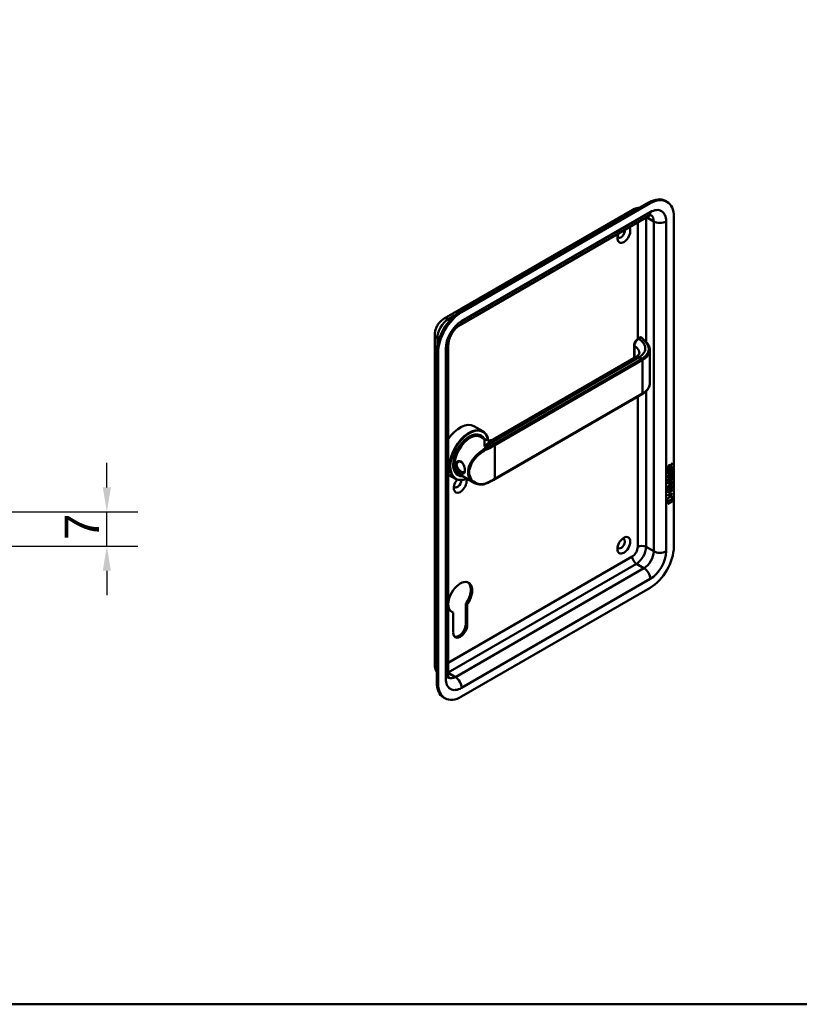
# Model space of a CAD drawing. Header units: millimetres. Extents: x 20 to 833, y 20 to 574.
# Tile 2 of 4: x 274 to 434, y 20 to 221. Entities that reach past the tile are written whole.
import ezdxf

# ---------------------------------------------------------------- set-up
doc = ezdxf.new("R2010")
doc.units = ezdxf.units.MM
doc.header["$LTSCALE"] = 2
for name, color, linetype, lineweight in [('Bemaßungen(DIN)', 7, 'Continuous', 25), ('Sichtbare Kanten(DIN)', 7, 'Continuous', 50), ('Sichtbare tangentiale Kanten(DIN)', 7, 'Continuous', 50), ('Skizziergeometrie(DIN)', 7, 'Continuous', 50)]:
    doc.layers.add(name, color=color, linetype=linetype, lineweight=lineweight)
doc.styles.add('STANDARD-DIN~0', font='arial.ttf')
doc.dimstyles.new('CAD-LAN', dxfattribs={"dimscale": 2, "dimtxt": 3.5, "dimasz": 2.5, "dimexe": 3.175, "dimexo": 0, "dimgap": 0.8, "dimtad": 1, "dimrnd": 1e-08, "dimtxsty": 'STANDARD-DIN~0', "dimcen": 0.09, "dimdle": 10, "dimclrd": 250, "dimclre": 250, "dimclrt": 250, "dimadec": 0, "dimazin": 2, "dimtfac": 1, "dimtmove": 0, "dimatfit": 3, "dimfxl": 1, "dimtolj": 1, "dimtzin": 0, "dimlwd": 25, "dimlwe": 25, "dimarcsym": 0})

# ---------------------------------------------------------------- blocks, each defined once
blk = doc.blocks.new('Ränder Standardrahmen')
at = {"layer": 'Skizziergeometrie(DIN)', "flags": 128}
blk.add_lwpolyline([(10, 10), (10, 287), (410, 287), (410, 10), (10, 10)], dxfattribs=at)
blk = doc.blocks.new('*D26')
at = {"layer": 'Bemaßungen(DIN)', "color": 250, "linetype": 'Continuous', "lineweight": 25, "true_color": 0x3f3f3f, "transparency": 16777216}
for p, q in [((292.26, 125.41), (292.26, 130.41)), ((270.35, 120.41), (298.61, 120.41)), ((292.26, 113.41), (292.26, 120.41)), ((240.85, 113.41), (298.61, 113.41)), ((292.26, 108.41), (292.26, 103.41))]:
    blk.add_line(p, q, dxfattribs=at)
at = {"layer": 'Bemaßungen(DIN)', "color": 250, "linetype": 'Continuous', "true_color": 0x3f3f3f, "transparency": 16777216}
for points in [[(291.43, 125.41), (293.09, 125.41), (292.26, 120.41)], [(291.43, 108.41), (293.09, 108.41), (292.26, 113.41)]]:
    blk.add_solid(points, dxfattribs=at)
at = {"layer": 'Defpoints', "color": 0, "linetype": 'Continuous', "transparency": 16777216}
for p in [(270.35, 120.41), (292.26, 120.41), (240.85, 113.41)]:
    blk.add_point(p, dxfattribs=at)
at = {"layer": 'Bemaßungen(DIN)', "color": 250, "linetype": 'Continuous', "lineweight": 25, "true_color": 0x3f3f3f, "transparency": 16777216, "insert": (283.66, 114.65), "char_height": 7, "attachment_point": 1, "rotation": 90, "style": 'STANDARD-DIN~0'}
blk.add_mtext('\\A1;7', dxfattribs=at)

msp = doc.modelspace()

# ---------------------------------------------------------------- linework, layer by layer
at = {"layer": 'Sichtbare Kanten(DIN)'}
for p, q in [((402.814, 183.488), (364.347, 161.279)), ((403.096, 183.324), (364.63, 161.116)), ((406.496, 183.661), (406.214, 183.824)), ((361.043, 159.817), (399.509, 182.025)), ((364.257, 158.495), (402.724, 180.704)), ((407.905, 113.269), (407.905, 180.548)), ((359.153, 89.264), (359.153, 156.543)), ((400.986, 155.95), (400.619, 155.738)), ((359.539, 152.951), (359.539, 85.671)), ((359.821, 152.787), (359.821, 85.508)), ((361.904, 87.141), (361.904, 154.42)), ((399.838, 154.401), (399.838, 151.802)), ((403.003, 153.364), (403.003, 146.578)), ((371.055, 135.184), (400.234, 152.03)), ((371.377, 127.058), (401.499, 144.449)), ((367.147, 137.878), (368.957, 136.833)), ((368.401, 135.999), (368.57, 135.901)), ((368.527, 135.696), (369.435, 135.171)), ((367.373, 131.281), (367.374, 131.281)), ((406.731, 128.843), (406.83, 128.9)), ((406.731, 128.188), (406.731, 128.843)), ((407.497, 128.679), (406.731, 128.237)), ((407.539, 128.654), (406.731, 128.188)), ((407.498, 129.571), (406.732, 129.129)), ((407.54, 129.546), (406.732, 129.08)), ((406.732, 129.08), (406.732, 129.51)), ((406.787, 128.876), (406.787, 128.393)), ((406.788, 129.577), (406.788, 129.287)), ((406.788, 129.287), (406.83, 129.262)), ((406.83, 128.9), (406.829, 128.368)), ((406.829, 128.368), (407.083, 128.514)), ((406.831, 129.552), (406.83, 129.262)), ((406.83, 129.262), (407.118, 129.428)), ((407.033, 129.872), (407.075, 129.848)), ((407.083, 128.987), (407.181, 129.044)), ((407.083, 128.514), (407.083, 128.987)), ((407.118, 129.428), (407.118, 129.718)), ((407.139, 129.019), (407.139, 128.595)), ((407.139, 128.595), (407.181, 128.571)), ((407.16, 129.909), (407.202, 129.884)), ((407.498, 130.22), (407.175, 129.787)), ((407.175, 129.787), (407.217, 129.763)), ((407.175, 129.787), (407.175, 129.509)), ((407.175, 129.509), (407.217, 129.485)), ((407.181, 129.044), (407.181, 128.571)), ((407.181, 128.571), (407.441, 128.721)), ((407.202, 129.884), (407.541, 130.338)), ((407.54, 130.196), (407.217, 129.763)), ((407.217, 129.763), (407.217, 129.485)), ((407.217, 129.485), (407.54, 129.671)), ((407.441, 129.259), (407.54, 129.316)), ((407.441, 128.721), (407.441, 129.259)), ((407.497, 129.291), (407.497, 128.679)), ((407.497, 128.679), (407.539, 128.654)), ((407.498, 130.281), (407.498, 130.22)), ((407.498, 130.22), (407.54, 130.196)), ((407.498, 129.647), (407.498, 129.571)), ((407.498, 129.571), (407.54, 129.546)), ((407.54, 129.316), (407.539, 128.654)), ((407.541, 130.338), (407.54, 130.196)), ((407.54, 129.671), (407.54, 129.546)), ((361.904, 127.972), (363.357, 127.133)), ((363.801, 128.032), (363.97, 127.934)), ((364.127, 128.075), (367.152, 126.328)), ((406.73, 126.277), (407.195, 126.545)), ((406.779, 127.964), (406.875, 127.986)), ((406.779, 127.132), (406.875, 127.154)), ((406.787, 128.393), (406.829, 128.368)), ((406.792, 126.753), (406.794, 126.749)), ((406.793, 127.585), (406.795, 127.581)), ((406.82, 127.551), (406.863, 127.527)), ((406.82, 126.719), (406.862, 126.695)), ((406.834, 126.729), (406.836, 126.724)), ((406.835, 127.561), (406.837, 127.556)), ((407.028, 127.641), (407.031, 127.648)), ((407.028, 126.809), (407.031, 126.816)), ((407.136, 127.877), (407.179, 127.853)), ((407.136, 127.045), (407.178, 127.021)), ((407.149, 127.118), (407.192, 127.094)), ((407.15, 127.95), (407.192, 127.926)), ((407.202, 128.119), (407.245, 128.095)), ((407.202, 127.287), (407.244, 127.263)), ((407.282, 128.204), (407.279, 128.202)), ((407.282, 127.372), (407.279, 127.37)), ((407.282, 128.204), (407.325, 128.18)), ((407.282, 127.372), (407.324, 127.348)), ((407.324, 127.348), (407.321, 127.346)), ((407.325, 128.18), (407.322, 128.178)), ((407.353, 126.49), (407.396, 126.466)), ((407.362, 128.211), (407.404, 128.187)), ((407.362, 127.379), (407.404, 127.355)), ((407.441, 127.75), (407.484, 127.726)), ((407.441, 126.918), (407.483, 126.894)), ((406.728, 124.68), (406.729, 125.335)), ((407.495, 125.171), (406.728, 124.729)), ((407.537, 125.146), (406.728, 124.68)), ((406.728, 124.421), (407.536, 124.887)), ((407.037, 124.525), (406.728, 124.346)), ((407.079, 124.5), (406.728, 124.297)), ((407.159, 126.45), (406.729, 126.203)), ((407.202, 126.426), (406.729, 126.154)), ((406.729, 126.154), (406.73, 126.277)), ((406.729, 125.645), (407.201, 125.917)), ((407.152, 125.814), (406.729, 125.57)), ((407.195, 125.79), (406.729, 125.521)), ((406.729, 125.521), (406.729, 125.645)), ((406.729, 125.335), (406.827, 125.392)), ((406.785, 125.367), (406.785, 124.885)), ((406.785, 124.885), (406.827, 124.86)), ((406.827, 125.392), (406.827, 124.86)), ((406.827, 124.86), (407.08, 125.006)), ((407.037, 124.525), (407.079, 124.5)), ((407.079, 123.991), (407.079, 124.5)), ((407.08, 125.479), (407.179, 125.535)), ((407.08, 125.006), (407.08, 125.479)), ((407.137, 125.511), (407.136, 125.087)), ((407.136, 125.087), (407.179, 125.063)), ((407.138, 124.583), (407.137, 124.074)), ((407.494, 124.788), (407.138, 124.583)), ((407.138, 124.583), (407.18, 124.558)), ((407.179, 125.535), (407.179, 125.063)), ((407.179, 125.063), (407.438, 125.212)), ((407.536, 124.763), (407.18, 124.558)), ((407.18, 124.558), (407.18, 124.049)), ((407.438, 125.212), (407.439, 125.751)), ((407.439, 125.751), (407.537, 125.807)), ((407.451, 126.313), (407.451, 126.316)), ((407.494, 124.862), (407.494, 124.788)), ((407.494, 124.788), (407.536, 124.763)), ((407.495, 125.783), (407.495, 125.171)), ((407.495, 125.171), (407.537, 125.146)), ((407.536, 124.887), (407.536, 124.763)), ((407.537, 125.807), (407.537, 125.146)), ((406.577, 122.41), (406.707, 123.182)), ((407.685, 123.049), (406.577, 122.41)), ((407.642, 123.073), (406.586, 122.464)), ((406.707, 123.182), (407.557, 123.672)), ((406.707, 122.392), (407.555, 122.881)), ((407.512, 122.532), (406.707, 122.068)), ((407.555, 122.507), (406.707, 122.019)), ((407.493, 124.156), (406.727, 123.714)), ((407.536, 124.131), (406.727, 123.665)), ((406.727, 123.788), (407.079, 123.991)), ((406.727, 123.665), (406.727, 123.788)), ((406.728, 124.297), (406.728, 124.421)), ((407.137, 124.074), (407.18, 124.049)), ((407.18, 124.049), (407.536, 124.255)), ((407.494, 124.23), (407.493, 124.156)), ((407.493, 124.156), (407.536, 124.131)), ((407.512, 122.856), (407.512, 122.532)), ((407.512, 122.532), (407.555, 122.507)), ((407.524, 123.653), (407.642, 123.073)), ((407.536, 124.255), (407.536, 124.131)), ((407.555, 122.881), (407.555, 122.507)), ((407.557, 123.672), (407.685, 123.049)), ((407.642, 123.073), (407.685, 123.049)), ((406.707, 122.019), (406.707, 122.392)), ((364.63, 82.732), (403.096, 104.941)), ((365.507, 97.608), (365.507, 101.716)), ((365.789, 101.552), (365.507, 101.716)), ((365.789, 101.552), (365.789, 97.445)), ((362.904, 99.887), (362.622, 100.05)), ((362.904, 95.78), (362.904, 99.887)), ((361.23, 82.395), (360.947, 82.558))]:
    msp.add_line(p, q, dxfattribs=at)
for centre, major_axis, ratio, start_param, end_param in [((402.814, 177.935), (3.4, 5.889), 0.5773503, 0, 0.7853982), ((403.096, 177.772), (3.4, 5.889), 0.5773503, 5.4977871, 7.0685835), ((397.722, 176.956), (-0.93, -1.611), 0.5773503, 4.8950613, 9.2421056), ((397.157, 177.282), (-0.53, -0.918), 0.5773503, 5.8272815, 8.8817608), ((364.347, 155.727), (-3.4, -5.889), 0.5773503, 3.9269908, 5.4977871), ((364.63, 155.563), (-3.4, -5.889), 0.5773503, 3.9269908, 5.4977871), ((401.086, 155.546), (0.053, 0.438), 0.7115312, 0.4902452, 0.4913996), ((401.399, 144.622), (0.1, -0.173), 0.5773503, 0, 0.0000503), ((364.347, 133.028), (2.8, 4.85), 0.5773503, 0, 1.450145), ((366.157, 131.983), (2.8, 4.85), 0.5773503, 5.6589585, 10.0917243), ((366.214, 131.95), (-2.76, -4.78), 0.5773503, 2.536237, 6.9315019), ((366.214, 131.95), (2.34, 4.053), 0.5773503, 5.9355207, 9.7724426), ((366.27, 131.918), (2.3, 3.984), 0.5773503, 5.9872224, 9.7207409), ((366.327, 131.885), (-2.2, -3.811), 0.5773503, 3.1415927, 6.2831853), ((366.327, 131.885), (-2.26, -3.914), 0.5773503, 2.9106512, 6.5141268), ((366.185, 131.967), (2.32, 4.018), 0.5773503, 6.0274328, 7.0642824), ((366.101, 132.016), (2.3, 3.984), 0.5773503, 0, 0.2200524), ((366.044, 132.048), (2.32, 4.018), 0.5773503, 6.1459819, 6.2527018), ((366.044, 132.048), (-2.32, -4.018), 0.5773503, 2.5199827, 2.520027), ((366.328, 131.886), (-2.199, -3.809), 0.5773503, 2.6744324, 2.6744343), ((366.327, 131.885), (-2.26, -3.914), 0.5773503, 2.7362449, 2.7362943), ((366.27, 131.918), (2.3, 3.984), 0.5773503, 5.8679162, 5.8679385), ((366.044, 132.048), (-2.32, -4.018), 0.5773503, 2.1718155, 2.1719111), ((366.327, 131.885), (-2.2, -3.811), 0.5773503, 2.253, 2.2530614), ((366.327, 131.885), (-2.26, -3.914), 0.5773503, 2.2548077, 2.2548467), ((366.213, 131.95), (-2.76, -4.781), 0.5773503, 2.4246433, 2.4246462), ((366.157, 131.983), (2.8, 4.85), 0.5773503, 5.5511416, 5.5511446), ((366.185, 131.967), (-2.32, -4.018), 0.5773503, 5.5020883, 6.5389379), ((366.044, 132.048), (-1.9, -3.291), 0.5773503, 5.6692176, 5.6696316), ((363.979, 133.24), (1.6, 2.771), 0.5773503, 3.7151709, 3.715275), ((364.347, 133.029), (1.8, 3.118), 0.5773503, 3.639445, 3.6394485), ((364.29, 133.061), (1.6, 2.771), 0.5773503, 3.6297741, 3.6298142), ((366.044, 132.048), (1.95, 3.378), 0.5773503, 3.6381164, 3.6381284), ((366.044, 132.048), (1.95, 3.377), 0.5773503, 3.8973707, 3.8975247), ((365.987, 132.081), (-1.91, -3.308), 0.5773503, 0.7821283, 0.7822221), ((366.044, 132.048), (1.95, 3.377), 0.5773503, 3.9869736, 3.9870229), ((366.185, 130.497), (0.6, -1.039), 0.5773503, 5.6598416, 5.6599786), ((407.122, 129.517), (-0.175, 0.346), 0.8194443, 0.0441652, 1.0169096), ((407.164, 129.492), (-0.175, 0.346), 0.8194443, 0.0441652, 1.0169096), ((406.77, 129.239), (-0.368, -0.732), 0.3492899, 2.7989514, 3.6297589), ((406.728, 129.263), (-0.368, -0.732), 0.3492899, 2.7989514, 3.0358099), ((364.347, 126.006), (-0.93, -1.611), 0.5773503, 4.427919, 8.9074708), ((363.781, 126.333), (-0.53, -0.918), 0.5773503, 5.8272815, 8.7701358), ((366.101, 132.016), (-2.3, -3.984), 0.5773503, 6.0631329, 6.2831853), ((366.044, 132.048), (-2.32, -4.018), 0.5773503, 0.0304835, 0.1372034), ((366.044, 132.048), (-2.26, -3.914), 0.5773503, 0.7572817, 0.7573952), ((366.044, 132.048), (-2.32, -4.018), 0.5773503, 0.7604294, 0.7604894), ((366.327, 131.885), (-2.2, -3.81), 0.5773503, 0.7395818, 0.7395894), ((366.327, 131.885), (-2.26, -3.914), 0.5773503, 0.7441392, 0.7441686), ((366.27, 131.918), (2.3, 3.984), 0.5773503, 3.9039319, 3.9039611), ((366.214, 131.95), (2.34, 4.053), 0.5773503, 3.9214574, 3.9214863), ((366.214, 131.95), (-2.76, -4.78), 0.5773503, 0.8208805, 0.8208956), ((407.174, 128.071), (-0.352, -1.35), 0.146604, 6.0369992, 6.0961402), ((407.151, 128.808), (-0.327, -1.256), 0.1531706, 6.0266152, 6.0875746), ((407.005, 127.138), (-0.18, -0.422), 0.324198, 6.0043675, 6.2441541), ((407.003, 127.966), (-0.178, -0.418), 0.3257575, 6.0025712, 6.2436438), ((407.217, 128.046), (-0.352, -1.35), 0.146604, 6.0369992, 6.0961402), ((407.193, 128.783), (-0.327, -1.256), 0.1531706, 6.0266152, 6.0875746), ((407.047, 127.114), (-0.18, -0.422), 0.324198, 6.0043675, 6.4621988), ((407.046, 127.942), (-0.178, -0.418), 0.3257575, 6.0025712, 6.4628649), ((407.011, 126.807), (-0.0284, -0.0613), 0.2140411, 1.3865777, 1.6946558), ((407.012, 127.639), (-0.0284, -0.0613), 0.2140411, 1.3865777, 1.6946558), ((406.114, 124.395), (1.355, 2.199), 0.2164738, 5.9455732, 6.6640371), ((407.096, 127.545), (-0.258, -0.67), 0.2801591, 3.0976718, 3.459563), ((407.096, 126.714), (-0.258, -0.669), 0.2803736, 3.0976435, 3.4598023), ((407.138, 126.69), (-0.258, -0.669), 0.2803736, 2.9381095, 3.4598023), ((407.138, 127.521), (-0.258, -0.67), 0.2801591, 2.9381752, 3.459563), ((406.072, 124.419), (1.355, 2.199), 0.2164738, 5.9455732, 6.2455659), ((406.073, 126.72), (1.388, -0.568), 0.6427883, 5.8208171, 6.5391565), ((406.115, 126.696), (1.388, -0.568), 0.6427883, 5.8208171, 6.5391565), ((400.823, 128.965), (6.595, -2.821), 0.2353631, 6.1084229, 6.3833559), ((397.157, 113.922), (-0.53, -0.918), 0.5773503, 5.8272815, 9.8806818), ((403.096, 110.493), (3.4, 5.889), 0.5773503, 3.9269908, 5.4977871), ((364.347, 102.981), (-1.72, -2.979), 0.5773503, 1.4202066, 6.4337751), ((364.064, 103.144), (1.72, 2.979), 0.5773503, 4.5617992, 6.2008707), ((364.064, 103.144), (-1.72, -2.979), 0.5773503, 0.0823146, 0.1505898), ((364.347, 96.612), (-1.02, -1.767), 0.5773503, 5.4977871, 8.6393798), ((364.064, 96.776), (-1.02, -1.767), 0.5773503, 0.1390965, 2.3561945), ((364.347, 88.447), (-3.4, -5.889), 0.5773503, 5.4977871, 6.2831853), ((364.63, 88.284), (-3.4, -5.889), 0.5773503, 5.4977871, 7.0685835)]:
    msp.add_ellipse(centre, major_axis=major_axis, ratio=ratio, start_param=start_param, end_param=end_param, dxfattribs=at)
msp.add_ellipse((397.722, 113.595), major_axis=(0.93, 1.611), ratio=0.5773503, dxfattribs=at)
for points, knots in [([(399.509, 182.025), (399.632, 182.096), (399.763, 182.161), (400.045, 182.272), (400.196, 182.319), (400.521, 182.384), (400.695, 182.403), (400.896, 182.401), (400.913, 182.401), (400.93, 182.4)], [4.71238898, 4.71238898, 4.71238898, 4.71238898, 4.86946861, 4.86946861, 5.02654825, 5.02654825, 5.18362788, 5.18362788, 5.19829283, 5.19829283, 5.19829283, 5.19829283]), ([(402.724, 180.704), (402.823, 180.762), (402.915, 180.805), (403.071, 180.867), (403.137, 180.885), (403.234, 180.905), (403.266, 180.906), (403.287, 180.906), (403.291, 180.906), (403.291, 180.906)], [4.71238898, 4.71238898, 4.71238898, 4.71238898, 4.86946861, 4.86946861, 5.02654825, 5.02654825, 5.18362788, 5.18362788, 5.25799031, 5.25799031, 5.25799031, 5.25799031]), ([(359.153, 156.543), (359.153, 156.826), (359.19, 157.093), (359.314, 157.603), (359.4, 157.846), (359.615, 158.311), (359.743, 158.533), (360.038, 158.951), (360.205, 159.148), (360.585, 159.51), (360.798, 159.675), (361.043, 159.817)], [3.1415927, 3.1415927, 3.1415927, 3.1415927, 3.4557519, 3.4557519, 3.7699112, 3.7699112, 4.0840704, 4.0840704, 4.3982297, 4.3982297, 4.712389, 4.712389, 4.712389, 4.712389]), ([(361.904, 154.42), (361.904, 154.591), (361.922, 154.792), (362.005, 155.247), (362.074, 155.502), (362.266, 156.037), (362.391, 156.318), (362.69, 156.866), (362.863, 157.133), (363.233, 157.617), (363.429, 157.833), (363.81, 158.19), (363.995, 158.332), (364.195, 158.459), (364.226, 158.478), (364.257, 158.495)], [3.1415927, 3.1415927, 3.1415927, 3.1415927, 3.3743042, 3.3743042, 3.622285, 3.622285, 3.8827802, 3.8827802, 4.1487813, 4.1487813, 4.4119184, 4.4119184, 4.6639377, 4.6639377, 4.712389, 4.712389, 4.712389, 4.712389]), ([(399.838, 154.403), (399.838, 154.522), (399.858, 154.645), (399.928, 154.89), (399.979, 155.013), (400.107, 155.245), (400.186, 155.355), (400.355, 155.544), (400.447, 155.625), (400.569, 155.708), (400.594, 155.724), (400.62, 155.739)], [0, 0, 0, 0, 0.09785943, 0.09785943, 0.19675784, 0.19675784, 0.29632209, 0.29632209, 0.39146855, 0.39146855, 0.41628042, 0.41628042, 0.41628042, 0.41628042]), ([(401, 155.957), (401.04, 155.979), (401.084, 155.994), (401.173, 156.006), (401.218, 156.002), (401.276, 155.985), (401.291, 155.979), (401.307, 155.972)], [0.003795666, 0.003795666, 0.003795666, 0.003795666, 0.038881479, 0.038881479, 0.072518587, 0.072518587, 0.085170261, 0.085170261, 0.085170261, 0.085170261]), ([(401.328, 155.964), (401.333, 155.961), (401.339, 155.958), (401.349, 155.951), (401.355, 155.947), (401.365, 155.94), (401.37, 155.936), (401.381, 155.927), (401.386, 155.923), (401.396, 155.914), (401.401, 155.909), (401.406, 155.904)], [0, 0, 0, 0, 0.05585054, 0.05585054, 0.11170107, 0.11170107, 0.16755161, 0.16755161, 0.22340214, 0.22340214, 0.27925268, 0.27925268, 0.27925268, 0.27925268]), ([(401.405, 155.904), (401.758, 155.537), (402.127, 155.188), (402.632, 154.597), (402.766, 154.384), (402.955, 153.93), (403.005, 153.685), (403.005, 153.442)], [0, 0, 0, 0, 0.5455956, 0.5455956, 0.822312, 0.822312, 1.1153981, 1.1153981, 1.1153981, 1.1153981]), ([(400.251, 152.04), (400.426, 152.143), (400.566, 152.254), (400.773, 152.464), (400.835, 152.562), (400.893, 152.691), (400.899, 152.73), (400.899, 152.776)], [0.00878872, 0.00878872, 0.00878872, 0.00878872, 0.22826583, 0.22826583, 0.4632642, 0.4632642, 0.69351166, 0.69351166, 0.69351166, 0.69351166]), ([(403.005, 146.582), (403.005, 146.274), (402.923, 145.961), (402.608, 145.372), (402.368, 145.09), (401.899, 144.701), (401.708, 144.57), (401.501, 144.45)], [0, 0, 0, 0, 0.3730076, 0.3730076, 0.75666652, 0.75666652, 0.97390059, 0.97390059, 0.97390059, 0.97390059]), ([(369.437, 135.17), (369.528, 135.118), (369.646, 135.065), (369.929, 134.985), (370.1, 134.961), (370.486, 134.971), (370.71, 135.023), (370.953, 135.129), (371.006, 135.156), (371.055, 135.184)], [0, 0, 0, 0, 0.14110805, 0.14110805, 0.30598688, 0.30598688, 0.5183015, 0.5183015, 0.58246983, 0.58246983, 0.58246983, 0.58246983]), ([(364.507, 128.392), (364.65, 128.309), (364.912, 128.209), (365.172, 128.293), (365.303, 128.617), (365.303, 129.322), (365.042, 130.195), (364.519, 130.71), (363.895, 130.857), (363.385, 130.429), (363.387, 129.767), (363.533, 129.406), (363.846, 128.888), (364.221, 128.557), (364.507, 128.392), (364.507, 128.392), (364.507, 128.392), (364.507, 128.392)], [-2.1150407, -2.1150407, -2.1150407, -2.1150407, -1.9639931, -1.8129167, -1.6618403, -1.510764, -1.2086112, -1.0575348, -0.9064584, -0.6043056, -0.4532292, -0.3399219, -0.3021528, 0, 0, 0, 0.0000288, 0.0000288, 0.0000288, 0.0000288]), ([(364.607, 128.606), (364.607, 128.606), (364.607, 128.606), (364.606, 128.606), (364.351, 128.753), (364.05, 129.009), (363.848, 129.302), (363.823, 129.338), (363.799, 129.376), (363.777, 129.413), (363.711, 129.526), (363.662, 129.643), (363.633, 129.758), (363.595, 129.913), (363.594, 130.065), (363.633, 130.197), (363.709, 130.462), (363.942, 130.646), (364.206, 130.663), (364.338, 130.672), (364.478, 130.639), (364.606, 130.565), (364.67, 130.529), (364.73, 130.483), (364.786, 130.428)], [2.1150406, 2.1150406, 2.1150406, 2.1150406, 2.1150695, 2.1150695, 2.1150695, 2.4172223, 2.4172223, 2.4172223, 2.4549914, 2.4549914, 2.4549914, 2.5682987, 2.5682987, 2.5682987, 2.7193751, 2.7193751, 2.7193751, 3.0215279, 3.0215279, 3.0215279, 3.1726043, 3.1726043, 3.1726043, 3.2471821, 3.2471821, 3.2471821, 3.2471821]), ([(365.297, 128.906), (365.295, 128.87), (365.291, 128.836), (365.287, 128.804), (365.268, 128.683), (365.231, 128.592), (365.174, 128.536), (365.118, 128.481), (365.042, 128.46), (364.946, 128.473), (364.85, 128.485), (364.734, 128.532), (364.607, 128.606)], [3.73726362, 3.73726362, 3.73726362, 3.73726362, 3.77690989, 3.77690989, 3.77690989, 3.92798628, 3.92798628, 3.92798628, 4.07906268, 4.07906268, 4.07906268, 4.23011015, 4.23011015, 4.23011015, 4.23011015]), ([(371.377, 127.058), (371.281, 127.003), (371.184, 126.948), (370.989, 126.84), (370.89, 126.787), (370.69, 126.682), (370.589, 126.63), (370.386, 126.527), (370.283, 126.477), (370.075, 126.377), (369.97, 126.328), (369.864, 126.28)], [1.57079633, 1.57079633, 1.57079633, 1.57079633, 1.59374743, 1.59374743, 1.61669853, 1.61669853, 1.63964964, 1.63964964, 1.66260074, 1.66260074, 1.68555184, 1.68555184, 1.68555184, 1.68555184]), ([(407.353, 126.49), (407.351, 126.492), (407.348, 126.493), (407.328, 126.502), (407.308, 126.503), (407.247, 126.495), (407.202, 126.475), (407.159, 126.45)], [-0.073381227, -0.073381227, -0.073381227, -0.073381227, -0.069646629, -0.069646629, -0.045196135, -0.045196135, 0, 0, 0, 0]), ([(407.279, 127.37), (407.27, 127.365), (407.261, 127.359), (407.253, 127.353), (407.245, 127.347), (407.238, 127.34), (407.231, 127.332), (407.221, 127.32), (407.211, 127.305), (407.202, 127.287)], [-0.035895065, -0.035895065, -0.035895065, -0.035895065, -0.024862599, -0.024862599, -0.024862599, -0.015114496, -0.015114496, -0.015114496, 0, 0, 0, 0]), ([(369.865, 126.28), (369.502, 126.114), (369.121, 126.014), (368.376, 125.953), (368.002, 125.994), (367.483, 126.16), (367.312, 126.236), (367.152, 126.328)], [0, 0, 0, 0, 0.34250362, 0.34250362, 0.69087537, 0.69087537, 0.87346495, 0.87346495, 0.87346495, 0.87346495]), ([(407.451, 126.316), (407.451, 126.332), (407.45, 126.346), (407.445, 126.388), (407.439, 126.413), (407.418, 126.45), (407.405, 126.463), (407.371, 126.477), (407.351, 126.479), (407.289, 126.471), (407.244, 126.45), (407.202, 126.426)], [-0.13394602, -0.13394602, -0.13394602, -0.13394602, -0.11996159, -0.11996159, -0.09310912, -0.09310912, -0.06964663, -0.06964663, -0.04519613, -0.04519613, 0, 0, 0, 0]), ([(359.539, 87.846), (359.53, 87.861), (359.521, 87.875), (359.419, 88.048), (359.348, 88.208), (359.242, 88.523), (359.207, 88.677), (359.162, 88.977), (359.153, 89.122), (359.153, 89.264)], [2.6556888, 2.6556888, 2.6556888, 2.6556888, 2.67035376, 2.67035376, 2.82743339, 2.82743339, 2.98451302, 2.98451302, 3.14159265, 3.14159265, 3.14159265, 3.14159265]), ([(362.013, 86.549), (362.013, 86.549), (362.011, 86.552), (362, 86.57), (361.986, 86.598), (361.954, 86.693), (361.937, 86.758), (361.912, 86.925), (361.904, 87.026), (361.904, 87.141)], [2.59599132, 2.59599132, 2.59599132, 2.59599132, 2.67035376, 2.67035376, 2.82743339, 2.82743339, 2.98451302, 2.98451302, 3.14159265, 3.14159265, 3.14159265, 3.14159265])]:
    msp.add_open_spline(points, degree=3, knots=knots, dxfattribs=at)
for points in [[(400.899, 152.777), (400.899, 152.777), (400.899, 152.777), (400.899, 152.776)], [(403.003, 153.437), (403.003, 153.438), (403.003, 153.44), (403.003, 153.442)], [(406.732, 129.51), (406.736, 129.656), (406.802, 129.845), (406.975, 129.945)], [(407.033, 129.872), (407.011, 129.885), (406.98, 129.883), (406.934, 129.856)], [(407.118, 129.718), (407.119, 129.807), (407.094, 129.899), (406.976, 129.832)], [(406.744, 126.629), (406.718, 126.692), (406.71, 126.764), (406.722, 126.878)], [(406.744, 127.461), (406.719, 127.524), (406.711, 127.596), (406.723, 127.71)], [(406.722, 126.878), (406.727, 126.926), (406.739, 127.001), (406.759, 127.069)], [(406.723, 127.71), (406.728, 127.758), (406.739, 127.833), (406.759, 127.901)], [(406.903, 127.401), (406.84, 127.376), (406.775, 127.386), (406.744, 127.461)], [(406.902, 126.569), (406.839, 126.544), (406.774, 126.554), (406.744, 126.629)], [(406.759, 127.901), (406.765, 127.92), (406.779, 127.964), (406.779, 127.964)], [(406.759, 127.069), (406.764, 127.088), (406.779, 127.132), (406.779, 127.132)], [(406.789, 127.834), (406.771, 127.741), (406.769, 127.666), (406.786, 127.605)], [(406.788, 127.002), (406.77, 126.909), (406.769, 126.834), (406.785, 126.773)], [(406.86, 127.426), (406.83, 127.414), (406.799, 127.41), (406.772, 127.417)], [(406.86, 126.594), (406.829, 126.582), (406.799, 126.578), (406.772, 126.585)], [(406.823, 127.142), (406.812, 127.101), (406.795, 127.035), (406.788, 127.002)], [(406.823, 127.974), (406.812, 127.933), (406.795, 127.867), (406.789, 127.834)], [(406.831, 126.977), (406.813, 126.884), (406.811, 126.81), (406.827, 126.749)], [(406.831, 127.809), (406.813, 127.716), (406.812, 127.642), (406.828, 127.581)], [(406.875, 127.986), (406.875, 127.986), (406.841, 127.86), (406.831, 127.809)], [(406.875, 127.154), (406.875, 127.154), (406.841, 127.028), (406.831, 126.977)], [(406.904, 127.447), (406.876, 127.431), (406.87, 127.43), (406.86, 127.426)], [(406.903, 126.615), (406.875, 126.599), (406.869, 126.598), (406.86, 126.594)], [(406.894, 126.688), (406.936, 126.693), (406.989, 126.735), (407.019, 126.79)], [(406.895, 127.52), (406.937, 127.525), (406.99, 127.567), (407.02, 127.622)], [(406.946, 126.591), (406.917, 126.575), (406.911, 126.573), (406.902, 126.569)], [(406.946, 127.423), (406.918, 127.407), (406.912, 127.405), (406.903, 127.401)], [(407.081, 126.837), (407.048, 126.749), (406.993, 126.666), (406.903, 126.615)], [(407.082, 127.669), (407.049, 127.581), (406.994, 127.498), (406.904, 127.447)], [(407.124, 127.644), (407.091, 127.557), (407.036, 127.473), (406.946, 127.423)], [(407.123, 126.812), (407.091, 126.725), (407.036, 126.641), (406.946, 126.591)], [(407.031, 127.648), (407.051, 127.695), (407.067, 127.758), (407.083, 127.847)], [(407.031, 126.816), (407.05, 126.863), (407.066, 126.926), (407.082, 127.015)], [(407.136, 127.045), (407.12, 126.958), (407.102, 126.894), (407.081, 126.837)], [(407.136, 127.877), (407.121, 127.79), (407.103, 127.726), (407.082, 127.669)], [(407.082, 127.015), (407.106, 127.148), (407.135, 127.234), (407.175, 127.312)], [(407.083, 127.847), (407.106, 127.98), (407.135, 128.066), (407.175, 128.144)], [(407.178, 127.021), (407.163, 126.934), (407.145, 126.87), (407.123, 126.812)], [(407.179, 127.853), (407.163, 127.766), (407.145, 127.702), (407.124, 127.644)], [(407.15, 127.95), (407.148, 127.939), (407.136, 127.878), (407.136, 127.877)], [(407.149, 127.118), (407.147, 127.107), (407.136, 127.046), (407.136, 127.045)], [(407.202, 127.287), (407.182, 127.247), (407.165, 127.192), (407.149, 127.118)], [(407.202, 128.119), (407.179, 128.071), (407.162, 128.007), (407.15, 127.95)], [(407.175, 128.144), (407.201, 128.195), (407.238, 128.24), (407.289, 128.277)], [(407.175, 127.312), (407.201, 127.363), (407.238, 127.408), (407.289, 127.445)], [(407.192, 127.094), (407.19, 127.083), (407.178, 127.022), (407.178, 127.021)], [(407.192, 127.926), (407.19, 127.915), (407.179, 127.854), (407.179, 127.853)], [(407.245, 128.095), (407.225, 128.054), (407.208, 127.999), (407.192, 127.926)], [(407.244, 127.263), (407.224, 127.222), (407.207, 127.167), (407.192, 127.094)], [(407.279, 128.202), (407.245, 128.182), (407.223, 128.159), (407.202, 128.119)], [(407.321, 127.346), (407.287, 127.326), (407.265, 127.303), (407.244, 127.263)], [(407.322, 128.178), (407.287, 128.158), (407.266, 128.135), (407.245, 128.095)], [(407.289, 128.277), (407.37, 128.337), (407.45, 128.35), (407.505, 128.278)], [(407.289, 127.445), (407.37, 127.505), (407.45, 127.518), (407.505, 127.446)], [(407.379, 127.694), (407.379, 127.694), (407.423, 127.802), (407.44, 127.905)], [(407.484, 127.726), (407.478, 127.724), (407.379, 127.694), (407.379, 127.694)], [(407.379, 126.862), (407.379, 126.862), (407.422, 126.97), (407.439, 127.073)], [(407.483, 126.894), (407.477, 126.892), (407.379, 126.862), (407.379, 126.862)], [(407.441, 126.918), (407.438, 126.918), (407.417, 126.911), (407.394, 126.904)], [(407.441, 127.75), (407.439, 127.75), (407.417, 127.743), (407.395, 127.736)], [(407.44, 127.905), (407.459, 128.025), (407.459, 128.115), (407.429, 128.162)], [(407.439, 127.073), (407.459, 127.193), (407.459, 127.283), (407.429, 127.33)], [(407.505, 128.022), (407.496, 127.909), (407.451, 127.775), (407.441, 127.75)], [(407.504, 127.19), (407.496, 127.077), (407.451, 126.943), (407.441, 126.918)], [(407.444, 127.491), (407.45, 127.485), (407.456, 127.478), (407.462, 127.471)], [(407.445, 128.323), (407.451, 128.317), (407.457, 128.31), (407.463, 128.303)], [(407.462, 127.471), (407.493, 127.43), (407.508, 127.367), (407.508, 127.279)], [(407.463, 128.303), (407.494, 128.262), (407.509, 128.199), (407.509, 128.111)], [(407.547, 127.165), (407.538, 127.052), (407.493, 126.919), (407.483, 126.894)], [(407.547, 127.997), (407.539, 127.884), (407.494, 127.751), (407.484, 127.726)], [(407.508, 127.279), (407.508, 127.251), (407.506, 127.222), (407.504, 127.19)], [(407.505, 128.278), (407.536, 128.237), (407.551, 128.175), (407.551, 128.086)], [(407.509, 128.111), (407.509, 128.083), (407.507, 128.054), (407.505, 128.022)], [(407.505, 127.446), (407.536, 127.405), (407.551, 127.343), (407.551, 127.254)], [(407.551, 128.086), (407.551, 128.059), (407.549, 128.03), (407.547, 127.997)], [(407.551, 127.254), (407.551, 127.227), (407.549, 127.198), (407.547, 127.165)]]:
    msp.add_open_spline(points, degree=3, dxfattribs=at)
at = {"layer": 'Sichtbare tangentiale Kanten(DIN)'}
for p, q in [((403.096, 183.324), (402.814, 183.488)), ((403.096, 181.528), (364.63, 159.319)), ((400.551, 179.45), (400.551, 155.695)), ((402.248, 155.037), (402.248, 180.429)), ((402.351, 180.489), (403.803, 179.65)), ((403.803, 179.65), (403.803, 112.371)), ((406.349, 112.371), (406.349, 179.65)), ((364.63, 161.116), (364.347, 161.279)), ((361.943, 159.728), (363.189, 160.447)), ((361.943, 159.728), (362.272, 159.537)), ((359.68, 154.369), (359.68, 155.808)), ((359.68, 155.808), (360.009, 155.618)), ((400.551, 155.543), (400.551, 155.541)), ((400.819, 155.718), (401.228, 155.954)), ((359.821, 152.787), (359.539, 152.951)), ((361.377, 153.685), (361.377, 86.406)), ((399.898, 151.836), (399.898, 154.281)), ((369.297, 133.763), (400.834, 151.971)), ((401.399, 151.644), (371.277, 134.253)), ((371.418, 134.008), (401.541, 151.399)), ((401.399, 151.644), (400.834, 151.971)), ((401.541, 144.541), (401.541, 151.399)), ((402.248, 145.055), (402.248, 145.055)), ((402.248, 113.269), (402.248, 145.001)), ((401.541, 144.541), (371.418, 127.149)), ((400.551, 143.902), (400.551, 113.269)), ((369.297, 133.763), (369.781, 133.483)), ((371.418, 127.149), (371.418, 134.008)), ((364.507, 128.392), (364.606, 128.605)), ((406.788, 129.577), (406.831, 129.552)), ((406.934, 129.856), (406.976, 129.832)), ((406.785, 126.773), (406.827, 126.749)), ((406.786, 127.605), (406.828, 127.581)), ((406.788, 127.002), (406.831, 126.977)), ((406.789, 127.834), (406.831, 127.809)), ((406.792, 126.753), (406.834, 126.729)), ((406.793, 127.585), (406.835, 127.561)), ((406.794, 126.749), (406.836, 126.724)), ((406.795, 127.581), (406.837, 127.556)), ((406.86, 127.426), (406.903, 127.401)), ((406.86, 126.594), (406.902, 126.569)), ((406.903, 126.615), (406.946, 126.591)), ((406.904, 127.447), (406.946, 127.423)), ((407.081, 126.837), (407.123, 126.812)), ((407.082, 127.669), (407.124, 127.644)), ((407.279, 128.202), (407.322, 128.178)), ((407.279, 127.37), (407.321, 127.346)), ((407.462, 127.471), (407.505, 127.446)), ((407.463, 128.303), (407.505, 128.278)), ((407.504, 127.19), (407.547, 127.165)), ((407.505, 128.022), (407.547, 127.997)), ((407.508, 127.279), (407.551, 127.254)), ((407.509, 128.111), (407.551, 128.086)), ((407.152, 125.814), (407.195, 125.79)), ((407.159, 126.45), (407.202, 126.426)), ((407.508, 126.397), (407.55, 126.372)), ((402.248, 113.269), (403.803, 112.371)), ((399.419, 111.309), (361.904, 89.65)), ((361.904, 87.69), (400.268, 109.84)), ((401.824, 108.941), (363.357, 86.733)), ((400.268, 109.84), (401.824, 108.941)), ((364.63, 84.528), (403.096, 106.737)), ((365.789, 97.445), (365.507, 97.608)), ((361.904, 87.571), (363.357, 86.733)), ((359.821, 85.508), (359.539, 85.671))]:
    msp.add_line(p, q, dxfattribs=at)
for centre, major_axis, ratio, start_param, end_param in [((400.409, 180.467), (-0.9, 1.559), 0.5773503, 5.6161742, 6.2831853), ((401.824, 182.263), (0.9, -1.559), 0.5773503, 0, 0.7853982), ((403.096, 177.772), (2.3, 3.984), 0.5773503, 5.4977871, 7.0685835), ((401.824, 178.507), (1.4, 2.425), 0.5773503, 5.4977871, 6.2524685), ((405.076, 180.385), (1.8, 0), 0.5773503, 3.9269908, 5.4977871), ((361.943, 157.115), (1.6, 2.771), 0.5773503, 0.7853982, 2.3561945), ((361.943, 158.258), (-0.9, 1.559), 0.5773503, 5.4977871, 6.2831853), ((364.63, 155.563), (-2.3, -3.984), 0.5773503, 3.9269908, 5.4977871), ((363.357, 160.054), (0.9, -1.559), 0.5773503, 0, 0.7853982), ((360.953, 156.543), (-1.8, 0), 0.5773503, 0, 0.7853982), ((400.819, 155.392), (-0.2, 0.346), 0.5773503, 5.4977871, 6.2767864), ((401.086, 155.546), (0.053, 0.438), 0.7115312, 5.989184, 6.7734305), ((401.228, 155.791), (0.1, 0.173), 0.5773503, 0, 0.7853982), ((401.086, 155.873), (0.2, 0), 0.5773503, 0.5061455, 0.7853982), ((401.261, 155.765), (0.144, 0.139), 0.714124, 0.0043075, 0.9697838), ((360.104, 154.42), (1.8, 0), 0.5773503, 5.4977871, 6.2831853), ((400.238, 154.403), (-0.4, 0), 0.5773503, 0.0007219, 0.5547497), ((400.834, 150.991), (-0.6, 1.039), 0.5773503, 5.4977871, 6.2831853), ((401.399, 151.481), (-0.1, 0.173), 0.5773503, 3.9269908, 5.4977871), ((401.399, 144.622), (0.1, -0.173), 0.5773503, 0.0000503, 0.7853982), ((358.926, 141.384), (-17.467, 0), 0.5773503, 2.241439, 2.3561945), ((369.781, 133.32), (-0.083, 0.182), 0.5074441, 3.9781465, 5.5489428), ((358.926, 141.22), (17.667, 0), 0.5773503, 5.3830316, 5.4977871), ((371.277, 134.09), (-0.1, 0.173), 0.5773503, 3.9269908, 5.4977871), ((358.926, 134.362), (-17.667, 0), 0.5773503, 2.241439, 2.3561945), ((371.277, 127.231), (0.1, -0.173), 0.5773503, 0, 0.7853982), ((369.781, 126.461), (0.083, -0.182), 0.5074441, 0.0021335, 0.8365539), ((399.419, 112.616), (-0.8, -1.386), 0.5773503, 0.7853982, 2.3561945), ((400.268, 112.126), (1.4, 2.425), 0.5773503, 3.9269908, 5.4977871), ((401.399, 112.779), (-1.2, 0), 0.5773503, 3.9269908, 5.4977871), ((400.268, 110.819), (-0.6, 1.039), 0.5773503, 0.7853982, 2.3561945), ((401.824, 111.228), (-1.4, -2.425), 0.5773503, 0.7853982, 2.3561945), ((403.096, 110.493), (2.3, 3.984), 0.5773503, 3.9269908, 5.4977871), ((405.076, 113.106), (-1.8, 0), 0.5773503, 0.7853982, 2.3561945), ((401.824, 107.472), (-0.9, 1.559), 0.5773503, 3.9269908, 5.4977871), ((360.953, 89.264), (-1.8, 0), 0.5773503, 0, 0.6670111), ((360.104, 87.141), (1.8, 0), 0.5773503, 5.4977871, 6.2831853), ((364.63, 88.284), (-2.3, -3.984), 0.5773503, 5.4977871, 7.0685835), ((363.357, 89.019), (-1.4, -2.425), 0.5773503, 0.0307168, 0.7853982), ((363.357, 85.263), (-0.9, 1.559), 0.5773503, 3.9269908, 5.4977871)]:
    msp.add_ellipse(centre, major_axis=major_axis, ratio=ratio, start_param=start_param, end_param=end_param, dxfattribs=at)
for points, knots in [([(399.898, 154.281), (399.898, 154.578), (400.137, 155.208), (400.615, 155.617), (400.819, 155.718)], [-0.31848654, -0.31848654, -0.31848654, -0.31848654, -0.13649423, 0, 0, 0, 0]), ([(400.834, 151.971), (401.388, 152.291), (402.175, 153.112), (402.135, 154.187), (401.604, 154.987), (401.18, 155.383), (400.877, 155.664), (400.819, 155.718)], [0, 0, 0, 0, 0.5877823, 1.1762678, 1.3496016, 1.6962691, 1.7794277, 1.7794277, 1.7794277, 1.7794277]), ([(401.261, 155.929), (401.575, 155.602), (401.889, 155.274), (402.488, 154.651), (402.87, 153.992), (402.791, 153.04), (402.253, 152.238), (401.711, 151.824), (401.399, 151.644)], [0.1327045, 0.1327045, 0.1327045, 0.1327045, 0.6185048, 0.6185048, 1.0587804, 1.499056, 1.8292627, 2.1594694, 2.1594694, 2.1594694, 2.1594694]), ([(399.898, 154.281), (399.923, 154.257), (399.949, 154.233), (399.975, 154.209), (400.285, 153.921), (400.603, 153.631), (400.767, 153.308), (400.854, 153.138), (400.899, 152.958), (400.899, 152.777)], [-1.73263258, -1.73263258, -1.73263258, -1.73263258, -1.68478521, -1.68478521, -1.68478521, -1.10985371, -1.10985371, -1.10985371, -0.80604414, -0.80604414, -0.80604414, -0.80604414]), ([(401.541, 151.399), (402.15, 151.751), (402.599, 152.195), (402.827, 152.674), (402.945, 152.922), (403.003, 153.179), (403.003, 153.437)], [-2.15946939, -2.15946939, -2.15946939, -2.15946939, -1.53628687, -1.53628687, -1.53628687, -1.21368915, -1.21368915, -1.21368915, -1.21368915]), ([(403.003, 146.578), (403.003, 146.321), (402.945, 146.064), (402.827, 145.816), (402.599, 145.337), (402.15, 144.892), (401.541, 144.541)], [-0.94578025, -0.94578025, -0.94578025, -0.94578025, -0.62318252, -0.62318252, -0.62318252, 0, 0, 0, 0]), ([(369.437, 135.17), (369.417, 135.182), (369.376, 135.192), (369.331, 135.151), (369.301, 135.041), (369.28, 134.821), (369.279, 134.424), (369.291, 133.999), (369.297, 133.766), (369.297, 133.764), (369.297, 133.763)], [0.4262205, 0.4262205, 0.4262205, 0.4262205, 0.562781, 0.7503747, 0.9379684, 1.1255621, 1.5007494, 1.8759368, 1.8759368, 1.8780016, 1.8780016, 1.8780016, 1.8780016]), ([(369.297, 133.763), (369.298, 133.764), (369.299, 133.765), (369.512, 133.977), (369.941, 134.379), (370.471, 134.805), (370.84, 135.055), (371, 135.152), (371.055, 135.184)], [-1.8780016, -1.8780016, -1.8780016, -1.8780016, -1.8759368, -1.8759368, -1.5007494, -1.1255621, -0.9379684, -0.8386396, -0.8386396, -0.8386396, -0.8386396]), ([(369.781, 133.483), (369.261, 133.242), (368.719, 132.895), (368.213, 132.474), (367.708, 132.053), (367.238, 131.56), (366.861, 131.027), (366.483, 130.493), (366.199, 129.919), (366.055, 129.351), (365.912, 128.782), (365.912, 128.221), (366.055, 127.732), (366.198, 127.244), (366.483, 126.826), (366.86, 126.526), (366.952, 126.453), (367.049, 126.388), (367.151, 126.329)], [-3.3432814, -3.3432814, -3.3432814, -3.3432814, -2.8656698, -2.8656698, -2.8656698, -2.3880581, -2.3880581, -2.3880581, -1.9104465, -1.9104465, -1.9104465, -1.4328349, -1.4328349, -1.4328349, -0.9552233, -0.9552233, -0.9552233, -0.8392966, -0.8392966, -0.8392966, -0.8392966]), ([(369.905, 126.371), (369.401, 126.14), (368.874, 126.045), (368.381, 126.086), (367.889, 126.126), (367.431, 126.302), (367.063, 126.59), (366.694, 126.877), (366.415, 127.275), (366.276, 127.743), (366.136, 128.211), (366.137, 128.747), (366.276, 129.288), (366.416, 129.83), (366.695, 130.377), (367.063, 130.886), (367.431, 131.394), (367.889, 131.864), (368.382, 132.265), (368.874, 132.666), (369.401, 132.998), (369.905, 133.23)], [0, 0, 0, 0, 0.4776116, 0.4776116, 0.4776116, 0.9552233, 0.9552233, 0.9552233, 1.4328349, 1.4328349, 1.4328349, 1.9104465, 1.9104465, 1.9104465, 2.3880581, 2.3880581, 2.3880581, 2.8656698, 2.8656698, 2.8656698, 3.3432814, 3.3432814, 3.3432814, 3.3432814])]:
    msp.add_open_spline(points, degree=3, knots=knots, dxfattribs=at)

# ---------------------------------------------------------------- block references
at = {"xscale": 2, "yscale": 2, "zscale": 2}
msp.add_blockref('Ränder Standardrahmen', (0, 0), dxfattribs=at)

# ---------------------------------------------------------------- dimensions: what is measured, and where the dimension line sits
at = {"layer": 'Bemaßungen(DIN)', "color": 250, "linetype": 'Continuous', "lineweight": 25, "true_color": 0x3f3f3f}
dim = msp.add_linear_dim(base=(292.26, 120.413), p1=(240.846, 113.413), p2=(270.346, 120.413), angle=90, dimstyle='CAD-LAN', override={"dimgap": 0.8, "dimdec": 2, "dimtol": 0, "dimlim": 0, "dimtp": 0, "dimtm": 0, "dimtdec": 2, "dimtofl": 1, "dimatfit": 1}, dxfattribs=at)
dim.commit()
dim.dimension.update_dxf_attribs({"geometry": '*D26', "text_midpoint": (292.26, 116.913), "dimtype": 160})

doc.saveas('drawing.dxf')
